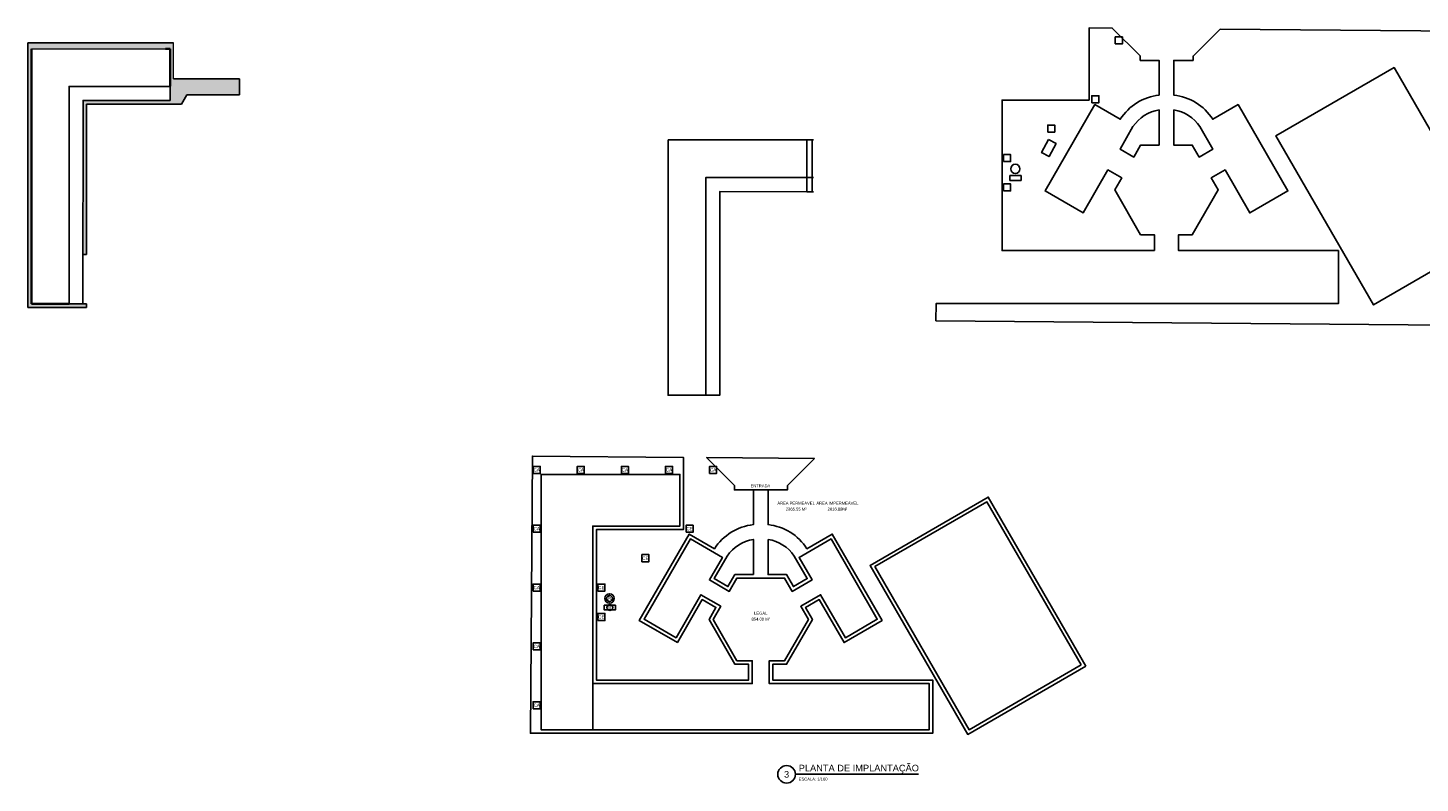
# Model space of a CAD drawing. Header units: millimetres. Extents: x -109 to 627, y -178 to 173.
# Tile 1 of 178: x -100 to 136, y -139 to -11. Entities that reach past the tile are written whole.
import ezdxf
from ezdxf.enums import TextEntityAlignment as Align

# ---------------------------------------------------------------- set-up
doc = ezdxf.new("R2010")
doc.units = ezdxf.units.MM
doc.layers.add('A-PISOS-NIVEL', color=1, linetype='Continuous')
for name, color, linetype, lineweight in [('ARQ - PAREDE VISTA', 4, 'Continuous', 9), ('ARQ - PAREDES_REVESTIMENTO', 3, 'Continuous', 35), ('ARQ - PISO', 9, 'Continuous', 5)]:
    doc.layers.add(name, color=color, linetype=linetype, lineweight=lineweight)
doc.styles.add('GULIM', font='Gulim.ttf')
doc.styles.get("Standard").update_dxf_attribs({"font": 'arial.ttf'})
doc.dimstyles.new('GULIM-100', dxfattribs={"dimtxt": 0.1, "dimasz": 0.05, "dimexe": 0.2, "dimexo": 0, "dimgap": 0.025, "dimtad": 1, "dimdec": 0, "dimlfac": 100, "dimzin": 12, "dimdsep": 46, "dimtxsty": 'GULIM', "dimblk": 'OPEN30', "dimcen": 0, "dimclrd": 152, "dimclre": 152, "dimclrt": 152, "dimaunit": 1, "dimadec": 0, "dimazin": 0, "dimtfac": 1.875, "dimtdec": 0, "dimtmove": 2, "dimatfit": 3, "dimldrblk": 'OPEN30', "dimfxl": 0, "dimtolj": 1, "dimtzin": 12, "dimlwd": -1, "dimarcsym": 0})

# ---------------------------------------------------------------- blocks, each defined once
blk = doc.blocks.new('_Open30')
at = {"color": 0, "linetype": 'ByBlock', "lineweight": -2}
for p, q in [((-1, 0.3), (0, 0)), ((0, 0), (-1, -0.3)), ((0, 0), (-1, 0))]:
    blk.add_line(p, q, dxfattribs=at)
blk = doc.blocks.new('*D538')
at = {"color": 152, "lineweight": -2, "transparency": 16777216}
for p, q in [((32.21, -29.66), (33.32, -29.66)), ((32.21, -36.06), (33.32, -36.06))]:
    blk.add_line(p, q, dxfattribs=at)
at = {"color": 152, "transparency": 16777216}
blk.add_line((33.12, -29.71), (33.12, -36.01), dxfattribs=at)
at = {"layer": 'Defpoints', "color": 0, "transparency": 16777216}
for p in [(32.21, -29.66), (32.21, -36.06), (33.12, -36.06)]:
    blk.add_point(p, dxfattribs=at)
at = {"color": 152, "transparency": 16777216, "xscale": 0.05, "yscale": 0.05, "zscale": 0.05}
for p, rotation in [((33.12, -29.66), 90), ((33.12, -36.06), 270)]:
    blk.add_blockref('_Open30', p, dxfattribs=dict(at, rotation=rotation))
at = {"color": 152, "transparency": 16777216, "insert": (33.04, -32.86), "char_height": 0.1, "attachment_point": 5, "rotation": 90, "style": 'GULIM'}
blk.add_mtext('\\A1;640', dxfattribs=at)
blk = doc.blocks.new('*D539')
at = {"color": 152, "lineweight": -2, "transparency": 16777216}
for p, q in [((32.21, -36.06), (33.32, -36.06)), ((32.21, -38.46), (33.32, -38.46))]:
    blk.add_line(p, q, dxfattribs=at)
at = {"color": 152, "transparency": 16777216}
blk.add_line((33.12, -36.11), (33.12, -38.41), dxfattribs=at)
at = {"layer": 'Defpoints', "color": 0, "transparency": 16777216}
for p in [(32.21, -36.06), (32.21, -38.46), (33.12, -38.46)]:
    blk.add_point(p, dxfattribs=at)
at = {"color": 152, "transparency": 16777216, "xscale": 0.05, "yscale": 0.05, "zscale": 0.05}
for p, rotation in [((33.12, -36.06), 90), ((33.12, -38.46), 270)]:
    blk.add_blockref('_Open30', p, dxfattribs=dict(at, rotation=rotation))
at = {"color": 152, "transparency": 16777216, "insert": (33.04, -37.26), "char_height": 0.1, "attachment_point": 5, "rotation": 90, "style": 'GULIM'}
blk.add_mtext('\\A1;240', dxfattribs=at)

msp = doc.modelspace()

# ---------------------------------------------------------------- hatches: boundary and pattern name
at = {"true_color": 0xf27172}
h = msp.add_hatch(color=11, dxfattribs=at)
h.dxf.hatch_style = 1
h.paths.add_polyline_path([(-64.2704, -19.28629), (-75.47313, -19.28629), (-75.47313, -13.15363), (-100.26687, -13.15363), (-100.26687, -58.14224), (-90.2693, -58.14224), (-90.2693, -57.5424), (-90.89914, -57.5424), (-93.26852, -57.5424), (-99.6614, -57.5424), (-99.66687, -14.17365), (-76.88277, -14.15363), (-76.07298, -14.15363), (-76.07298, -20.52198), (-76.07298, -22.95136), (-90.86915, -22.95136), (-90.89183, -49.11724), (-90.2693, -49.11724), (-90.2693, -23.5512), (-75.47313, -23.5512), (-74.1369, -23.5512), (-73.2334, -21.98629), (-64.2704, -21.98629)])

# ---------------------------------------------------------------- linework, layer by layer
for p, q in [((-64.2704, -19.28629), (-64.2704, -21.98629)), ((-90.2693, -49.11724), (-90.89183, -49.11724)), ((-90.89914, -57.5424), (-90.2693, -57.5424)), ((-90.2693, -58.14224), (-90.2693, -57.54294))]:
    msp.add_line(p, q)
at = {"color": 2}
msp.add_line((30.25697, -137.49167), (51.21399, -137.49167), dxfattribs=at)
at = {"color": 1}
msp.add_lwpolyline([(143.40674, -11.15803), (102.49108, -10.8005), (97.88689, -15.4047), (97.88689, -16.13539), (94.60024, -16.13539), (94.60024, -22.03245, -0.226783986), (101.21892, -26.13458), (105.52418, -23.64893), (113.99781, -38.32569), (107.52427, -42.06319), (103.3093, -34.76265), (100.97169, -36.11227), (102.14581, -38.1459), (97.74948, -45.76056), (95.40307, -45.76056), (95.40307, -48.46056), (122.60307, -48.46056), (122.60307, -57.48556), (54.18268, -57.48556), (54.16153, -60.38011), (141.11623, -61.13993)], format="xyb", dxfattribs=at)
msp.add_lwpolyline([(91.30307, -48.46056), (91.30307, -45.76056), (88.95666, -45.76056), (84.56022, -38.1457), (85.73428, -36.11217), (83.40095, -34.76502), (79.18461, -42.06793), (72.71107, -38.33043), (81.18607, -23.6513), (85.49137, -26.13697, -0.226534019), (92.10024, -22.03371), (92.10024, -16.13539), (88.88689, -16.13539), (88.88689, -15.38539), (84.14167, -10.64016), (80.20307, -10.60575), (80.20307, -22.88556), (65.40307, -22.88556), (65.40307, -48.46056)], format="xyb", close=True, dxfattribs=at)
for points in [[(84.65307, -13.33556), (85.85307, -13.33556), (85.85307, -12.13556), (84.65307, -12.13556)], [(80.65307, -23.33556), (81.85307, -23.33556), (81.85307, -22.13556), (80.65307, -22.13556)], [(73.15307, -28.33556), (74.35307, -28.33556), (74.35307, -27.13556), (73.15307, -27.13556)], [(65.65307, -33.33556), (66.85307, -33.33556), (66.85307, -32.13556), (65.65307, -32.13556)], [(65.65307, -38.33556), (66.85307, -38.33556), (66.85307, -37.13556), (65.65307, -37.13556)], [(-14.34363, -86.35228), (-13.14363, -86.35228), (-13.14363, -85.15228), (-14.34363, -85.15228)], [(-6.84363, -86.35228), (-5.64363, -86.35228), (-5.64363, -85.15228), (-6.84363, -85.15228)], [(0.65637, -86.35228), (1.85637, -86.35228), (1.85637, -85.15228), (0.65637, -85.15228)], [(8.15637, -86.35228), (9.35637, -86.35228), (9.35637, -85.15228), (8.15637, -85.15228)], [(15.65637, -86.35228), (16.85637, -86.35228), (16.85637, -85.15228), (15.65637, -85.15228)], [(-14.34363, -96.35228), (-13.14363, -96.35228), (-13.14363, -95.15228), (-14.34363, -95.15228)], [(11.65637, -96.35228), (12.85637, -96.35228), (12.85637, -95.15228), (11.65637, -95.15228)], [(4.15637, -101.35228), (5.35637, -101.35228), (5.35637, -100.15228), (4.15637, -100.15228)], [(-14.34363, -106.35228), (-13.14363, -106.35228), (-13.14363, -105.15228), (-14.34363, -105.15228)], [(-3.34363, -106.35228), (-2.14363, -106.35228), (-2.14363, -105.15228), (-3.34363, -105.15228)], [(-3.34363, -111.35228), (-2.14363, -111.35228), (-2.14363, -110.15228), (-3.34363, -110.15228)], [(-14.34363, -116.35228), (-13.14363, -116.35228), (-13.14363, -115.15228), (-14.34363, -115.15228)], [(-14.34363, -126.35228), (-13.14363, -126.35228), (-13.14363, -125.15228), (-14.34363, -125.15228)]]:
    msp.add_lwpolyline(points, close=True, dxfattribs=at)
msp.add_lwpolyline([(141.21008, -50.40056), (128.56256, -57.70521), (111.95813, -28.95573), (132.04813, -17.35263), (148.65256, -46.1144)], dxfattribs=at)
at = {"color": 2}
msp.add_lwpolyline([(-76.07298, -20.55198), (-76.07298, -22.95136), (-90.86915, -22.95136), (-90.89914, -57.5424), (-93.26852, -57.5424), (-93.26852, -20.55198), (-76.07298, -20.55198)], dxfattribs=at)
for points in [[(92.10024, -30.53124), (88.95666, -30.53124), (87.78445, -32.56156), (85.45096, -31.21431), (87.65961, -27.3888, -0.210788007), (92.10024, -24.55485)], [(94.60024, -24.5531, -0.21113391), (99.05064, -27.38643), (101.25929, -31.21194), (98.92168, -32.56156), (97.74948, -30.53124), (94.60024, -30.53124)], [(23.10354, -103.54796), (19.95996, -103.54796), (18.78776, -105.57828), (16.45426, -104.23103), (18.66292, -100.40552, -0.210788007), (23.10354, -97.57157)], [(25.60354, -97.56982, -0.21113391), (30.05394, -100.40315), (32.2626, -104.22866), (29.92499, -105.57828), (28.75278, -103.54796), (25.60354, -103.54796)]]:
    msp.add_lwpolyline(points, format="xyb", close=True, dxfattribs=at)
for points in [[(8.61313, -29.65774), (32.21164, -29.65774), (32.21164, -36.05734), (15.01273, -36.05734), (15.01273, -73.05499), (8.61313, -73.05499), (8.61313, -29.65774)], [(32.21164, -36.05734), (32.21164, -38.45718), (17.38258, -38.42719), (17.38258, -73.05499), (15.01273, -73.05499), (15.01273, -36.05734), (32.21164, -36.05734)], [(15.14497, -83.65689), (33.49439, -83.81722), (28.8902, -88.42142), (28.8902, -89.15211), (19.89019, -89.15211), (19.89019, -88.40211), (15.14497, -83.65689)]]:
    msp.add_lwpolyline(points)
msp.add_lwpolyline([(73.29124, -29.59892), (74.57567, -30.28922), (73.40082, -32.49597), (72.1164, -31.80567)], close=True)
for points in [[(66.73733, -35.72439), (68.63733, -35.72439), (68.63733, -36.52439), (66.73733, -36.52439)], [(79.65587, -119.11883), (59.56587, -130.72193), (42.96143, -101.97245), (63.05143, -90.36935)], [(-2.25937, -108.74111), (-0.35937, -108.74111), (-0.35937, -109.54111), (-2.25937, -109.54111)]]:
    msp.add_lwpolyline(points, close=True, dxfattribs=at)
msp.add_lwpolyline([(23.10354, -89.15211), (23.10354, -95.05043, 0.226534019), (16.49468, -99.15369), (12.18938, -96.66802), (3.71438, -111.34716), (10.18792, -115.08466), (14.40425, -107.78174), (16.73758, -109.12889), (15.56352, -111.16242), (19.95996, -118.77728), (22.30637, -118.77728), (22.30637, -121.47728), (-3.59363, -121.47728), (-3.59363, -95.90228), (11.20637, -95.90228), (11.20637, -83.62247), (-14.46984, -83.39811), (-14.81401, -130.50228), (53.60637, -130.50228), (53.60637, -121.47728), (26.40637, -121.47728), (26.40637, -118.77728), (28.75278, -118.77728), (33.14911, -111.16262), (31.97499, -109.12899), (34.3126, -107.77937), (38.54471, -115.10959), (45.00111, -111.34241), (36.52748, -96.66565), (32.22222, -99.1513, 0.226783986), (25.60354, -95.04917), (25.60354, -89.15211)], format="xyb", dxfattribs=at)
at = {"color": 4, "linetype": 'Continuous'}
msp.add_lwpolyline([(28.8902, -88.40211), (28.8902, -89.15211), (23.15637, -89.15211), (19.89019, -89.15211), (19.89019, -88.40211), (15.14497, -83.65689), (33.49439, -83.81722), (28.8902, -88.42142)], dxfattribs=at)
at = {"color": 5}
for points in [[(-4.19363, -129.90228), (-4.19363, -95.30228), (10.60637, -95.30228), (10.60637, -86.50228), (-12.99363, -86.50228), (-12.99363, -129.90228)], [(-4.19363, -129.90228), (53.00637, -129.90228), (53.00637, -122.07728), (25.80637, -122.07728), (25.80637, -118.17728), (28.40637, -118.17728), (32.45629, -111.16262), (31.15537, -108.90937), (34.53221, -106.95975), (38.76294, -114.28759), (44.18287, -111.12517), (36.30787, -97.48527), (30.87356, -100.62277), (33.08221, -104.44827), (29.70537, -106.39789), (28.40637, -104.14796), (20.30637, -104.14796), (19.00737, -106.39789), (15.63464, -104.45065), (17.8433, -100.62514), (12.40899, -97.48764), (4.53399, -111.12754), (9.9683, -114.26504), (14.18464, -106.96213), (17.5572, -108.90927), (16.25634, -111.16242), (20.30637, -118.17728), (22.90637, -118.17728), (22.90637, -122.07728), (-4.19363, -122.07728)]]:
    msp.add_lwpolyline(points, close=True, dxfattribs=at)
at = {"color": 5, "linetype": 'Continuous'}
msp.add_lwpolyline([(78.83622, -118.89934), (59.78536, -129.90228), (43.78108, -102.19194), (62.83194, -91.189)], close=True, dxfattribs=at)
at = {"color": 4}
for centre in [(67.65066, -34.57731), (-1.34604, -107.59403)]:
    msp.add_circle(centre, 0.78667, dxfattribs=at)
at = {"color": 1}
for centre in [(-1.34604, -107.59403), (-1.30937, -109.14111)]:
    msp.add_circle(centre, 0.5, dxfattribs=at)
at = {"color": 2}
msp.add_circle((28.75697, -137.49167), 1.5, dxfattribs=at)
at = {"layer": 'A-PISOS-NIVEL', "color": 252}
for p, q in [((-75.47313, -13.15363), (-100.26687, -13.15363)), ((-100.26687, -13.15363), (-100.26687, -58.14224)), ((-64.2704, -19.28629), (-75.47313, -19.28629)), ((-90.2693, -49.11724), (-90.2693, -23.5512)), ((-90.2693, -23.5512), (-75.47313, -23.5512)), ((-75.47313, -23.5512), (-74.1369, -23.5512)), ((-74.1369, -23.5512), (-73.2334, -21.98629)), ((-64.2704, -21.98629), (-73.2334, -21.98629)), ((-100.26687, -58.14224), (-90.2693, -58.14224))]:
    msp.add_line(p, q, dxfattribs=at)
at = {"layer": 'ARQ - PAREDE VISTA'}
msp.add_line((-99.64687, -14.17363), (-76.88277, -14.15363), dxfattribs=at)
at = {"layer": 'ARQ - PAREDES_REVESTIMENTO'}
for p, q in [((-99.66687, -14.15363), (-99.6614, -57.5424)), ((-76.07298, -14.15363), (-76.88277, -14.15363)), ((-76.07298, -14.15363), (-76.88277, -14.15363)), ((-76.07298, -20.52198), (-76.07298, -14.15363)), ((-76.07298, -20.52198), (-76.07298, -14.15363)), ((-99.66687, -57.5424), (-93.26852, -57.5424))]:
    msp.add_line(p, q, dxfattribs=at)
at = {"layer": 'ARQ - PISO'}
msp.add_line((-75.47313, -19.28629), (-75.47313, -13.15363), dxfattribs=at)

# ---------------------------------------------------------------- texts
at = {"color": 2}
for s, p in [('ENTRADA', (24.30395, -88.71248)), ('ÁREA PERMEAVEL', (30.37034, -91.65993)), ('2365.55 M²', (30.37034, -92.65993)), ('ÁREA IMPERMEÁVEL', (37.39514, -91.65993)), ('2616,89M²', (37.39514, -92.65993)), ('854.00 M²', (24.36078, -111.36639)), ('LEGAL', (24.36078, -110.36639))]:
    msp.add_text(s, height=0.5, dxfattribs=at).set_placement(p, align=Align.CENTER)
at = {"color": 6}
msp.add_text('3', height=1.125, dxfattribs=at).set_placement((28.75697, -137.49167), align=Align.MIDDLE)
msp.add_text('PLANTA DE IMPLANTAÇÃO', height=1.125, dxfattribs=at).set_placement((30.82446, -136.99167))
at = {"color": 2}
msp.add_text('ESCALA: 1/100', height=0.5, dxfattribs=at).set_placement((30.82446, -138.55579))
at = {"color": 1, "width": 22.1613591, "attachment_point": 5}
for s, insert, char_height in [('CA', (-13.74363, -85.75228), 0.546875), ('CA', (-6.24363, -85.75228), 0.546875), ('CA', (1.25637, -85.75228), 0.546875), ('CA', (8.75637, -85.75228), 0.546875), ('CA', (16.25637, -85.75228), 0.546875), ('CA', (-13.74363, -95.75228), 0.546875), ('CE', (12.25637, -95.75228), 0.546875), ('CE', (4.75637, -100.75228), 0.546875), ('CA', (-13.74363, -105.75228), 0.546875), ('CE', (-2.74363, -105.75228), 0.546875), ('R', (-1.34604, -107.59403), 0.54688), ('B', (-1.30937, -109.14111), 0.54688), ('CE', (-2.74363, -110.75228), 0.546875), ('CA', (-13.74363, -115.75228), 0.546875), ('CA', (-13.74363, -125.75228), 0.546875)]:
    msp.add_mtext(s, dxfattribs=dict(at, insert=insert, char_height=char_height))

# ---------------------------------------------------------------- dimensions: what is measured, and where the dimension line sits
for base, p1, p2, picture, middle in [((33.11921, -36.05734), (32.21164, -29.65774), (32.21164, -36.05734), '*D538', (33.04288, -32.85754)), ((33.11921, -38.45718), (32.21164, -36.05734), (32.21164, -38.45718), '*D539', (33.04288, -37.25726))]:
    dim = msp.add_linear_dim(base=base, p1=p1, p2=p2, angle=90, dimstyle='GULIM-100')
    dim.commit()
    dim.dimension.update_dxf_attribs({"geometry": picture, "text_midpoint": middle})

doc.saveas('drawing.dxf')
